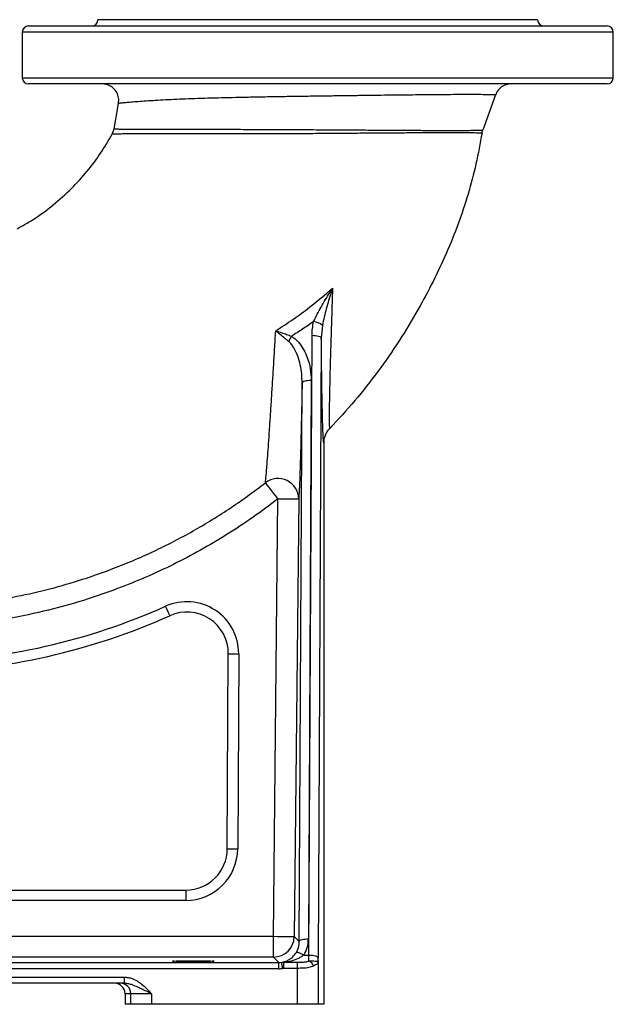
# Model space of a CAD drawing. Extents: x 4262 to 5625, y 3282 to 5186.
# Tile 11 of 14: x 5338 to 5625, y 3282 to 3757. Entities that reach past the tile are written whole.
import ezdxf

# ---------------------------------------------------------------- set-up
doc = ezdxf.new("R2010")
doc.units = 0
doc.header["$LTSCALE"] = 10
doc.header["$MEASUREMENT"] = 0
doc.layers.get('0').update_dxf_attribs({"linetype": 'CONTINUOUS'})

msp = doc.modelspace()

# ---------------------------------------------------------------- linework, layer by layer
at = {"color": 7, "linetype": 'Continuous'}
for p, q in [((5342.63, 3754.09), (5621.63, 3754.09)), ((5482.13, 3757.09), (5376.13, 3757.09)), ((5588.13, 3757.09), (5482.13, 3757.09)), ((5339.63, 3751.09), (5339.63, 3729.09)), ((5624.63, 3751.09), (5339.63, 3751.09)), ((5624.63, 3729.09), (5624.63, 3751.09)), ((5339.63, 3729.09), (5482.13, 3729.09)), ((5482.13, 3729.09), (5624.63, 3729.09)), ((5482.13, 3726.09), (5342.63, 3726.09)), ((5621.63, 3726.09), (5482.13, 3726.09)), ((5567.78, 3720.79), (5561.68, 3703.77)), ((5383.91, 3704.39), (5386.05, 3716.72)), ((5383.03, 3701.89), (5383.91, 3704.39)), ((5484.38, 3609.61), (5483.84, 3603.58)), ((5477.81, 3305.83), (5479.34, 3604.84)), ((5483.84, 3603.58), (5482.31, 3304.56)), ((5473.19, 3312.32), (5474.57, 3581.8)), ((5478.97, 3582.99), (5477.59, 3313.51)), ((5485.1, 3552.95), (5485.1, 3282.09)), ((5460.77, 3314.88), (5462.92, 3525.97)), ((5472.92, 3525.87), (5470.76, 3314.78)), ((5438.5, 3357.11), (5438.98, 3451.21)), ((5443.98, 3451.19), (5443.5, 3357.08)), ((5261.98, 3337.21), (5418.5, 3337.21)), ((5418.5, 3337.21), (5418.5, 3332.21)), ((5418.5, 3332.21), (5261.98, 3332.21)), ((5190.99, 3314.88), (5460.77, 3314.88)), ((5460.77, 3304.88), (5460.77, 3314.88)), ((5470.76, 3314.78), (5473.19, 3312.32)), ((5091.96, 3302.26), (5463.36, 3302.26)), ((5460.77, 3304.88), (5183.33, 3304.88)), ((5463.36, 3302.26), (5460.77, 3304.88)), ((5463.36, 3299.26), (5463.36, 3302.26)), ((5464.74, 3302.36), (5465.69, 3302.35)), ((5465.69, 3299.42), (5465.69, 3302.35)), ((5465.69, 3302.35), (5472.31, 3302.35)), ((5472.31, 3299.42), (5472.31, 3302.35)), ((5475.34, 3305.83), (5477.81, 3305.83)), ((5482.31, 3303.29), (5482.31, 3282.09)), ((5463.36, 3299.26), (5091.96, 3299.26)), ((5465.69, 3299.42), (5465.16, 3299.39)), ((5472.31, 3299.42), (5465.69, 3299.42)), ((5472.31, 3282.09), (5472.31, 3299.42)), ((5175.57, 3295.21), (5388.69, 3295.21)), ((5388.69, 3292.21), (5175.57, 3292.21)), ((5388.69, 3295.21), (5388.69, 3292.21)), ((5389.17, 3287.21), (5389.17, 3282.09)), ((5391.96, 3287.21), (5389.17, 3287.21)), ((5401.96, 3287.21), (5391.96, 3287.21)), ((5391.96, 3282.09), (5391.96, 3287.21)), ((5401.96, 3287.21), (5401.96, 3282.09)), ((5391.96, 3282.09), (5389.17, 3282.09)), ((5401.96, 3282.09), (5391.96, 3282.09)), ((5472.31, 3282.09), (5401.96, 3282.09)), ((5482.31, 3282.09), (5472.31, 3282.09)), ((5485.1, 3282.09), (5482.31, 3282.09))]:
    msp.add_line(p, q, dxfattribs=at)
at = {"color": 7, "linetype": 'Continuous', "flags": 128}
for points in [[(5479.34, 3604.84), (5480.21, 3604.81), (5481.05, 3604.74), (5481.82, 3604.62), (5482.5, 3604.46), (5483.06, 3604.27), (5483.48, 3604.05), (5483.74, 3603.82), (5483.84, 3603.58)], [(5478.97, 3582.99), (5478.12, 3582.97), (5477.31, 3582.91), (5476.55, 3582.8), (5475.89, 3582.65), (5475.34, 3582.47), (5474.93, 3582.26), (5474.67, 3582.04), (5474.57, 3581.8)], [(5462.92, 3525.97), (5461.86, 3527.33), (5460.83, 3528.65), (5459.86, 3529.89), (5458.99, 3531.02), (5458.23, 3531.99), (5457.61, 3532.78), (5457.16, 3533.36), (5456.87, 3533.72)], [(5462.92, 3525.97), (5464.85, 3525.95), (5466.71, 3525.93), (5468.42, 3525.91), (5469.93, 3525.9), (5471.17, 3525.88), (5472.11, 3525.87), (5472.7, 3525.87), (5472.92, 3525.87)], [(5410.81, 3469.57), (5410.77, 3469.66), (5410.66, 3469.92), (5410.47, 3470.34), (5410.21, 3470.91), (5409.9, 3471.6), (5409.55, 3472.39), (5409.17, 3473.24), (5408.77, 3474.13)], [(5438.98, 3451.21), (5439.08, 3451.21), (5439.36, 3451.21), (5439.82, 3451.21), (5440.45, 3451.2), (5441.2, 3451.2), (5442.07, 3451.2), (5443.01, 3451.19), (5443.98, 3451.19)], [(5438.5, 3357.11), (5438.6, 3357.11), (5438.88, 3357.11), (5439.34, 3357.1), (5439.97, 3357.1), (5440.72, 3357.1), (5441.59, 3357.09), (5442.53, 3357.09), (5443.5, 3357.08)], [(5460.77, 3314.88), (5462.7, 3314.86), (5464.55, 3314.84), (5466.27, 3314.83), (5467.77, 3314.81), (5469.02, 3314.8), (5469.95, 3314.79), (5470.54, 3314.78), (5470.76, 3314.78)], [(5477.59, 3313.51), (5476.75, 3313.49), (5475.93, 3313.43), (5475.18, 3313.32), (5474.51, 3313.17), (5473.97, 3312.99), (5473.55, 3312.79), (5473.29, 3312.56), (5473.19, 3312.32)], [(5475.34, 3305.83), (5474.69, 3306.19), (5474.06, 3306.51), (5473.47, 3306.76), (5472.93, 3306.95), (5472.47, 3307.07), (5472.09, 3307.11), (5471.81, 3307.08), (5471.64, 3306.97)], [(5465.16, 3299.39), (5465.08, 3299.96), (5465, 3300.51), (5464.93, 3301.02), (5464.87, 3301.47), (5464.82, 3301.84), (5464.78, 3302.11), (5464.75, 3302.29), (5464.74, 3302.36)], [(5477.81, 3305.83), (5478.68, 3305.8), (5479.52, 3305.73), (5480.29, 3305.61), (5480.97, 3305.45), (5481.53, 3305.26), (5481.95, 3305.04), (5482.21, 3304.81), (5482.31, 3304.56)]]:
    msp.add_lwpolyline(points, dxfattribs=at)
at = {"color": 7, "linetype": 'Continuous'}
for centre, radius, start, end in [((5342.63, 3751.09), 3, 90, 180), ((5373.13, 3757.09), 3, 270, 0), ((5591.13, 3757.09), 3, 180, 270), ((5621.63, 3751.09), 3, 0, 90), ((5342.63, 3729.09), 3, 180, 270), ((5621.63, 3729.09), 3, 270, 0), ((5478.93, 3602.97), 8.58, 50.6606, 81.9606), ((5493.78, 3588.87), 28.84, 147.5231, 153.1447), ((5462.88, 3525.69), 10.04, 1.0164, 126.8061), ((5282.13, 3757.09), 310, 271.4937, 294.1107), ((5418.98, 3451.31), 25, 359.7074, 114.1107), ((5282.13, 3757.09), 315, 271.4937, 294.1107), ((5418.98, 3451.31), 20, 359.7074, 114.1107), ((5418.5, 3357.21), 20, 270, 359.7074), ((5418.5, 3357.21), 25, 270, 359.7074), ((5460.76, 3314.89), 10, 270.0202, 359.3944), ((5476.22, 3299.28), 4.05, 17.6604, 67.8237), ((5386.96, 3287.21), 5, 359.9967, 89.9951)]:
    msp.add_arc(centre, radius, start, end, dxfattribs=at)
for centre, major_axis, ratio, start_param, end_param in [((5463.19, 3312.43), (-4.03, 9.26), 0.98929, 3.733605, 4.295195), ((5463.19, 3313.67), (-5.72, 13.32), 0.992608, 3.737239, 4.298829), ((5463.36, 3312.26), (-7.04, 7.11), 0.999518, 2.361477, 2.500173), ((5477.66, 3307.23), (0, 5), 0.033165, 3.713905, 4.427805), ((5482.15, 3307.23), (0, 9.5), 0.017455, 4.284692, 4.427805), ((5463.36, 3312.26), (9.15, -9.24), 0.999699, 5.50307, 5.641765), ((5384.17, 3287.21), (5, 0), 0.999848, 0, 1.570796)]:
    msp.add_ellipse(centre, major_axis=major_axis, ratio=ratio, start_param=start_param, end_param=end_param, dxfattribs=at)
msp.add_ellipse((5422.13, 3302.91), major_axis=(10, 0), ratio=0.017455, dxfattribs=at)
for points, knots in [([(5386.05, 3716.72), (5386.12, 3717.62), (5386.26, 3719.42), (5385.31, 3722.02), (5383.62, 3724.16), (5381.27, 3725.64), (5379.33, 3726.07), (5378.28, 3726.09), (5378.17, 3726.09)], [0, 0, 0, 0, 0.193551, 0.387101, 0.580652, 0.774205, 0.976258, 1, 1, 1, 1]), ([(5575.31, 3726.09), (5575.22, 3726.09), (5574.65, 3726.08), (5573.18, 3725.89), (5571.05, 3725.03), (5568.94, 3723.24), (5568.17, 3721.6), (5567.78, 3720.79)], [0, 0, 0, 0, 0.029383, 0.175256, 0.450172, 0.725085, 1, 1, 1, 1]), ([(5567.78, 3720.79), (5567.78, 3720.79), (5567.78, 3720.79), (5567.52, 3720.81), (5566.44, 3720.84), (5564.71, 3720.88), (5562.42, 3720.91), (5559.5, 3720.93), (5556, 3720.94), (5551.98, 3720.94), (5547.44, 3720.92), (5542.36, 3720.89), (5536.81, 3720.84), (5530.89, 3720.79), (5524.6, 3720.72), (5517.91, 3720.65), (5510.94, 3720.56), (5503.8, 3720.47), (5496.48, 3720.37), (5488.97, 3720.27), (5481.37, 3720.16), (5473.83, 3720.05), (5466.31, 3719.94), (5458.81, 3719.82), (5451.43, 3719.68), (5444.29, 3719.54), (5437.38, 3719.39), (5430.68, 3719.21), (5424.28, 3719.02), (5418.27, 3718.81), (5412.64, 3718.57), (5407.4, 3718.31), (5402.6, 3718.02), (5398.32, 3717.74), (5394.55, 3717.45), (5391.37, 3717.19), (5389.14, 3716.99), (5387.68, 3716.86), (5386.76, 3716.78), (5386.19, 3716.73), (5386.05, 3716.72), (5386.05, 3716.72), (5386.05, 3716.72)], [0, 0, 0, 0, 0, 0.028354, 0.056948, 0.083343, 0.109738, 0.136897, 0.164057, 0.190494, 0.216932, 0.244133, 0.271334, 0.297831, 0.324329, 0.351599, 0.37887, 0.40531, 0.43175, 0.45896, 0.486169, 0.512592, 0.539016, 0.566199, 0.593383, 0.619943, 0.646503, 0.673809, 0.701115, 0.72815, 0.755186, 0.782954, 0.810723, 0.83868, 0.866635, 0.895439, 0.924239, 0.943013, 0.961787, 0.980894, 1, 1, 1, 1, 1]), ([(5337.13, 3656.22), (5339.74, 3657.67), (5345.83, 3661.04), (5354.66, 3667.6), (5363.35, 3675.38), (5370.94, 3683.77), (5377.54, 3692.5), (5381.2, 3698.76), (5383.03, 3701.89)], [0, 0, 0, 0, 0.136113, 0.317953, 0.501168, 0.668482, 0.834596, 1, 1, 1, 1]), ([(5561.32, 3702.38), (5561.32, 3702.38), (5561.32, 3702.38), (5560.88, 3702.39), (5559.23, 3702.41), (5556.52, 3702.44), (5552.78, 3702.46), (5548.08, 3702.48), (5542.48, 3702.49), (5536.03, 3702.48), (5528.84, 3702.45), (5520.99, 3702.41), (5512.54, 3702.35), (5503.63, 3702.28), (5494.32, 3702.2), (5484.71, 3702.13), (5474.92, 3702.07), (5465.02, 3702.01), (5455.11, 3701.98), (5445.33, 3701.96), (5435.75, 3701.96), (5426.51, 3701.97), (5417.74, 3702), (5410.31, 3702.01), (5404.14, 3702.02), (5399.07, 3702.01), (5394.58, 3702), (5390.81, 3701.98), (5387.79, 3701.95), (5385.49, 3701.92), (5383.89, 3701.9), (5383.16, 3701.89), (5383.03, 3701.89), (5383.03, 3701.89), (5383.03, 3701.89)], [0, 0, 0, 0, 0, 0.035026, 0.070163, 0.105187, 0.140216, 0.175356, 0.210385, 0.245366, 0.280457, 0.31544, 0.350617, 0.385905, 0.421087, 0.456909, 0.49284, 0.528669, 0.565727, 0.602896, 0.63996, 0.678567, 0.717292, 0.755897, 0.78529, 0.814801, 0.8443, 0.873675, 0.901216, 0.928887, 0.956543, 0.984066, 1, 1, 1, 1, 1]), ([(5383.91, 3704.39), (5383.91, 3704.39), (5383.91, 3704.39), (5384.27, 3704.39), (5385.73, 3704.36), (5388.11, 3704.32), (5391.39, 3704.28), (5395.49, 3704.24), (5400.48, 3704.22), (5406.38, 3704.21), (5413.16, 3704.21), (5420.82, 3704.22), (5429.37, 3704.22), (5438.73, 3704.21), (5448.61, 3704.19), (5458.9, 3704.15), (5469.47, 3704.1), (5479.98, 3704.04), (5490.29, 3703.97), (5500.26, 3703.91), (5509.78, 3703.84), (5518.73, 3703.78), (5527.01, 3703.73), (5534.6, 3703.7), (5541.36, 3703.68), (5547.26, 3703.68), (5552.24, 3703.69), (5556.21, 3703.71), (5559.16, 3703.74), (5560.79, 3703.76), (5561.51, 3703.77), (5561.68, 3703.77), (5561.68, 3703.77), (5561.68, 3703.77)], [0, 0, 0, 0, 0, 0.03127, 0.06264, 0.093918, 0.125522, 0.157215, 0.188833, 0.223491, 0.258245, 0.292913, 0.331083, 0.36937, 0.407536, 0.446429, 0.485451, 0.524335, 0.561782, 0.599354, 0.636796, 0.673001, 0.709325, 0.745528, 0.781187, 0.816961, 0.852618, 0.887992, 0.923479, 0.958851, 0.979425, 1, 1, 1, 1, 1]), ([(5561.32, 3702.38), (5560.42, 3697.42), (5558.61, 3687.5), (5554.74, 3672.87), (5549.95, 3658.52), (5544.29, 3644.48), (5537.85, 3630.76), (5530.27, 3616.59), (5521.49, 3602.03), (5511.26, 3587.3), (5500.14, 3573.14), (5491.98, 3564.3), (5487.88, 3559.88)], [0, 0, 0, 0, 0.093028, 0.185888, 0.278796, 0.371834, 0.465005, 0.558248, 0.668128, 0.778274, 0.88884, 1, 1, 1, 1]), ([(5461.86, 3607.02), (5464.64, 3608.82), (5470.19, 3612.41), (5479.42, 3619.15), (5485.6, 3624.42), (5489.26, 3627.54)], [0, 0, 0, 0, 0.288487, 0.577663, 1, 1, 1, 1]), ([(5480.14, 3611.47), (5480.68, 3612.65), (5481.77, 3614.99), (5484.36, 3619.66), (5486.89, 3623.83), (5488.8, 3626.83), (5489.26, 3627.53), (5489.26, 3627.54)], [0, 0, 0, 0, 0.213883, 0.428015, 0.865002, 0.998687, 1, 1, 1, 1]), ([(5489.26, 3627.54), (5489.26, 3627.53), (5489.02, 3626.83), (5487.95, 3623.57), (5486.56, 3618.96), (5485.17, 3613.66), (5484.64, 3610.96), (5484.38, 3609.61)], [0, 0, 0, 0, 0.001305, 0.119498, 0.556753, 0.778517, 1, 1, 1, 1]), ([(5489.26, 3627.54), (5489.15, 3624.36), (5488.94, 3618), (5488.64, 3608.92), (5488.37, 3600.31), (5488.14, 3592.24), (5487.94, 3584.69), (5487.8, 3578.29), (5487.7, 3573.03), (5487.65, 3568.81), (5487.63, 3565.27), (5487.65, 3562.55), (5487.71, 3560.7), (5487.77, 3559.89), (5487.88, 3559.88), (5487.88, 3559.88), (5487.88, 3559.88)], [0, 0, 0, 0, 0.0940439, 0.1880671, 0.2766452, 0.3656066, 0.4543853, 0.5427132, 0.6120815, 0.6816159, 0.7509161, 0.8207523, 0.8908516, 0.9606428, 0.9999994, 1, 1, 1, 1]), ([(5480.14, 3611.47), (5478.36, 3610.23), (5474.86, 3607.78), (5471.23, 3605.49), (5469.45, 3604.36)], [0, 0, 0, 0, 0.5062, 1, 1, 1, 1]), ([(5479.34, 3604.84), (5479.38, 3605.95), (5479.46, 3608.18), (5479.91, 3610.37), (5480.14, 3611.47)], [0, 0, 0, 0, 0.497021, 1, 1, 1, 1]), ([(5456.87, 3533.72), (5456.94, 3534.35), (5457.08, 3535.6), (5457.33, 3538.27), (5457.62, 3541.81), (5457.98, 3546.5), (5458.4, 3552.4), (5458.84, 3558.95), (5459.31, 3566.02), (5459.79, 3573.52), (5460.29, 3581.37), (5460.8, 3589.6), (5461.32, 3598.15), (5461.68, 3604.07), (5461.86, 3607.02)], [0, 0, 0, 0, 0.066659, 0.133484, 0.200167, 0.289108, 0.378361, 0.467388, 0.554834, 0.642589, 0.73044, 0.818016, 0.909001, 1, 1, 1, 1]), ([(5468.05, 3601.9), (5467.4, 3602.43), (5466.08, 3603.51), (5463.99, 3605.24), (5462.6, 3606.4), (5461.87, 3607.02), (5461.86, 3607.02)], [0, 0, 0, 0, 0.304849, 0.618034, 0.997038, 1, 1, 1, 1]), ([(5461.86, 3607.02), (5461.87, 3607.02), (5462.81, 3606.73), (5464.53, 3606.16), (5467.09, 3605.27), (5468.65, 3604.67), (5469.45, 3604.36)], [0, 0, 0, 0, 0.00299, 0.38823, 0.690335, 1, 1, 1, 1]), ([(5474.57, 3581.8), (5474.53, 3583.26), (5474.46, 3586.2), (5473.73, 3590.55), (5472.55, 3594.83), (5471.06, 3598.14), (5469.5, 3600.52), (5468.54, 3601.44), (5468.05, 3601.9)], [0, 0, 0, 0, 0.20223, 0.406981, 0.60927, 0.81595, 0.906808, 1, 1, 1, 1]), ([(5469.45, 3604.36), (5470.16, 3603.87), (5471.63, 3602.87), (5473.66, 3600.59), (5475.56, 3597.67), (5477.34, 3593.6), (5478.7, 3588.67), (5478.88, 3584.9), (5478.97, 3582.99)], [0, 0, 0, 0, 0.104911, 0.21386, 0.370642, 0.531598, 0.76234, 1, 1, 1, 1]), ([(5485.1, 3552.95), (5485.05, 3553.01), (5484.96, 3553.12), (5484.82, 3554.51), (5484.69, 3556.75), (5484.56, 3559.9), (5484.44, 3563.82), (5484.31, 3568.89), (5484.19, 3575.3), (5484.07, 3583.08), (5483.97, 3590.58), (5483.9, 3597.46), (5483.86, 3601.54), (5483.84, 3603.58)], [0, 0, 0, 0, 0.086089, 0.172505, 0.258621, 0.344364, 0.430384, 0.51619, 0.627845, 0.739919, 0.851736, 0.925865, 1, 1, 1, 1]), ([(5474.57, 3581.8), (5474.53, 3579.41), (5474.44, 3574.64), (5474.3, 3567.72), (5474.15, 3561.04), (5474, 3554.82), (5473.85, 3549.12), (5473.7, 3543.91), (5473.55, 3539.14), (5473.41, 3535.21), (5473.28, 3532.06), (5473.16, 3529.58), (5473.04, 3527.45), (5472.96, 3526.39), (5472.92, 3525.87)], [0, 0, 0, 0, 0.0919, 0.183791, 0.277382, 0.370961, 0.458109, 0.545248, 0.634733, 0.724208, 0.792411, 0.86061, 0.930306, 1, 1, 1, 1]), ([(5485.1, 3552.95), (5485.14, 3553.57), (5485.2, 3554.84), (5485.92, 3557.23), (5486.94, 3558.87), (5487.79, 3559.78), (5487.81, 3559.8)], [0, 0, 0, 0, 0.246996, 0.503055, 0.988843, 1, 1, 1, 1]), ([(5487.81, 3559.8), (5487.83, 3559.82), (5487.86, 3559.85), (5487.88, 3559.87), (5487.88, 3559.88)], [0, 0, 0, 0, 0.816491, 1, 1, 1, 1]), ([(5256.2, 3473.31), (5262.71, 3473.34), (5271.26, 3473.39), (5281.8, 3473.45), (5291.1, 3473.53), (5303.65, 3474.18), (5319.42, 3475.85), (5335.23, 3478.42), (5351.02, 3481.91), (5366.73, 3486.34), (5380.38, 3491.04), (5392.02, 3495.67), (5401.78, 3499.99), (5411.39, 3504.67), (5420.86, 3509.73), (5430.16, 3515.16), (5439.29, 3520.98), (5448.23, 3527.13), (5453.99, 3531.53), (5456.87, 3533.72)], [0, 0, 0, 0, 0.0911742, 0.1198309, 0.147572, 0.221581, 0.2956478, 0.3696579, 0.4458271, 0.5220583, 0.5982277, 0.6479329, 0.6976381, 0.7476219, 0.7976061, 0.8480568, 0.8985077, 0.949254, 1, 1, 1, 1]), ([(5462.92, 3525.97), (5458.95, 3522.96), (5451, 3516.95), (5438.51, 3508.72), (5425.72, 3501.12), (5412.62, 3494.23), (5399.26, 3488.02), (5384.01, 3481.84), (5366.75, 3476), (5347.42, 3470.9), (5327.78, 3467.09), (5307.95, 3464.6), (5292.62, 3463.71), (5281.91, 3463.61), (5271.31, 3463.54), (5262.76, 3463.49), (5256.24, 3463.46)], [0, 0, 0, 0, 0.067741, 0.135526, 0.203267, 0.269983, 0.336741, 0.403458, 0.493746, 0.584345, 0.675047, 0.765642, 0.855928, 0.883644, 0.911358, 1, 1, 1, 1]), ([(5464.74, 3302.36), (5465.6, 3302.56), (5466.92, 3302.87), (5468.68, 3303.88), (5470.19, 3305.02), (5471.12, 3306.27), (5471.64, 3306.97)], [0, 0, 0, 0, 0.351277, 0.5455467, 0.7440358, 1, 1, 1, 1]), ([(5475.34, 3305.83), (5474.87, 3305.48), (5473.92, 3304.76), (5471.88, 3303.75), (5469.22, 3302.87), (5466.97, 3302.48), (5465.78, 3302.36), (5465.69, 3302.35)], [0, 0, 0, 0, 0.162959, 0.330187, 0.647927, 0.973472, 1, 1, 1, 1]), ([(5472.31, 3302.35), (5472.88, 3302.36), (5474.05, 3302.37), (5475.81, 3302.49), (5477.06, 3302.71), (5477.65, 3302.98), (5477.75, 3303.03)], [0, 0, 0, 0, 0.29509, 0.59905, 0.933492, 1, 1, 1, 1]), ([(5477.75, 3303.03), (5478.33, 3303.08), (5479.51, 3303.17), (5480.95, 3302.94), (5481.9, 3302.8), (5482.25, 3302.95), (5482.3, 3303.19), (5482.31, 3303.29), (5482.31, 3303.29)], [0, 0, 0, 0, 0.227925, 0.455848, 0.681449, 0.901164, 0.994783, 1, 1, 1, 1]), ([(5482.31, 3303.29), (5482.31, 3303.28), (5482.31, 3303.28), (5482.3, 3303.26), (5482.3, 3303.22), (5482.3, 3303.16), (5482.29, 3303.04), (5482.28, 3302.85), (5482.23, 3302.55), (5482.09, 3302.12), (5481.76, 3301.59), (5481.1, 3301.08), (5480.42, 3300.7), (5480.08, 3300.51)], [0, 0, 0, 0, 0.004654, 0.006215, 0.013148, 0.027001, 0.05297, 0.098319, 0.172939, 0.292617, 0.494214, 0.747083, 1, 1, 1, 1]), ([(5480.08, 3300.51), (5479.38, 3300.23), (5477.98, 3299.68), (5475.19, 3299.46), (5473.23, 3299.44), (5472.31, 3299.42)], [0, 0, 0, 0, 0.34563, 0.690477, 1, 1, 1, 1]), ([(5388.69, 3295.21), (5389.37, 3295.17), (5390.73, 3295.09), (5392.87, 3294.46), (5395.07, 3293.39), (5397.4, 3291.75), (5399.68, 3289.65), (5401.19, 3288.03), (5401.96, 3287.21), (5401.96, 3287.21)], [0, 0, 0, 0, 0.125913, 0.256101, 0.417221, 0.582775, 0.790072, 0.998879, 1, 1, 1, 1]), ([(5401.96, 3287.21), (5401.96, 3287.21), (5401.14, 3287.59), (5399.51, 3288.36), (5397.1, 3289.5), (5394.71, 3290.63), (5392.53, 3291.51), (5390.52, 3292.09), (5389.31, 3292.17), (5388.69, 3292.21)], [0, 0, 0, 0, 0.001389, 0.184673, 0.368114, 0.55682, 0.745375, 0.871328, 1, 1, 1, 1])]:
    msp.add_open_spline(points, degree=3, knots=knots, dxfattribs=at)
msp.add_open_spline([(5561.32, 3702.38), (5561.4, 3702.86), (5561.52, 3703.32), (5561.68, 3703.77)], degree=3, dxfattribs=at)

doc.saveas('drawing.dxf')
